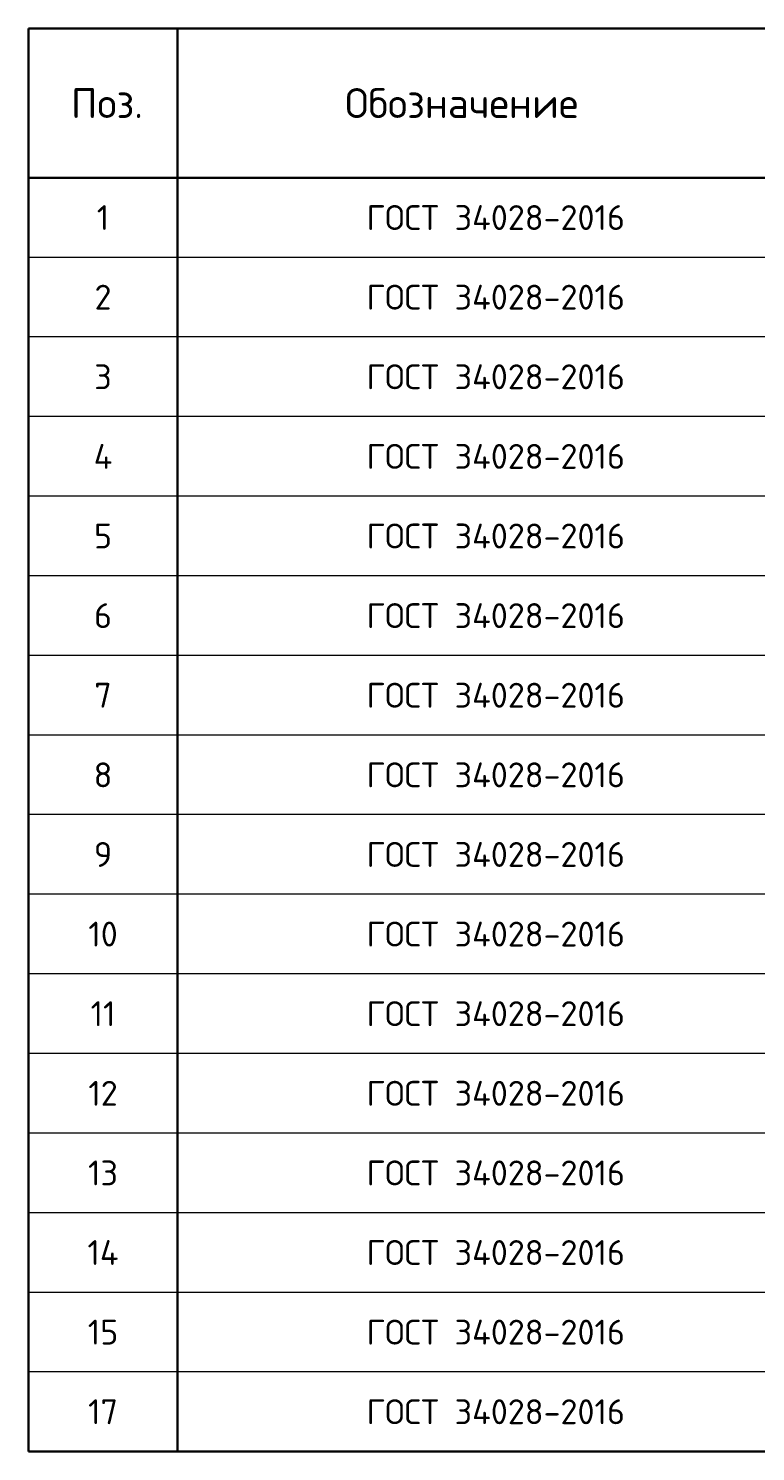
# Model space of a CAD drawing. Header units: millimetres. Extents: x 19591 to 29957, y 54797 to 60130.
# Tile 1 of 7: x 19591 to 21054, y 57017 to 59877. Entities that reach past the tile are written whole.
import ezdxf

# ---------------------------------------------------------------- set-up
doc = ezdxf.new("R2010")
doc.units = ezdxf.units.MM
doc.layers.add('Standard', color=7, linetype='Continuous', lineweight=25)
doc.styles.add('ISOCPEUR', font='ISOCPEUR')

msp = doc.modelspace()

# ---------------------------------------------------------------- linework, layer by layer
at = {"layer": 'Standard', "color": 7, "linetype": 'Continuous', "lineweight": 35, "transparency": 33554687}
for p, q in [((23291.5, 59877.4), (19591.5, 59877.4)), ((19591.5, 59877.4), (19591.5, 59577.4)), ((19891.5, 59877.4), (19891.5, 59577.4)), ((23291.5, 59577.4), (19591.5, 59577.4)), ((19591.5, 59577.4), (19591.5, 59417.4)), ((19891.5, 59577.4), (19891.5, 59417.4)), ((19591.5, 59417.4), (19591.5, 59257.4)), ((19891.5, 59417.4), (19891.5, 59257.4)), ((19591.5, 59257.4), (19591.5, 59097.4)), ((19891.5, 59257.4), (19891.5, 59097.4)), ((19591.5, 59097.4), (19591.5, 58937.4)), ((19891.5, 59097.4), (19891.5, 58937.4)), ((19591.5, 58937.4), (19591.5, 58777.4)), ((19891.5, 58937.4), (19891.5, 58777.4)), ((19591.5, 58777.4), (19591.5, 58617.4)), ((19891.5, 58777.4), (19891.5, 58617.4)), ((19591.5, 58617.4), (19591.5, 58457.4)), ((19891.5, 58617.4), (19891.5, 58457.4)), ((19591.5, 58457.4), (19591.5, 58297.4)), ((19891.5, 58457.4), (19891.5, 58297.4)), ((19591.5, 58297.4), (19591.5, 58137.4)), ((19891.5, 58297.4), (19891.5, 58137.4)), ((19591.5, 58137.4), (19591.5, 57977.4)), ((19891.5, 58137.4), (19891.5, 57977.4)), ((19591.5, 57977.4), (19591.5, 57817.4)), ((19891.5, 57977.4), (19891.5, 57817.4)), ((19591.5, 57817.4), (19591.5, 57657.4)), ((19891.5, 57817.4), (19891.5, 57657.4)), ((19591.5, 57657.4), (19591.5, 57497.4)), ((19891.5, 57657.4), (19891.5, 57497.4)), ((19591.5, 57497.4), (19591.5, 57337.4)), ((19891.5, 57497.4), (19891.5, 57337.4)), ((19591.5, 57337.4), (19591.5, 57177.4)), ((19891.5, 57337.4), (19891.5, 57177.4)), ((19591.5, 57177.4), (19591.5, 57017.4)), ((19891.5, 57177.4), (19891.5, 57017.4)), ((19591.5, 57017.4), (23291.5, 57017.4))]:
    msp.add_line(p, q, dxfattribs=at)
at = {"layer": 'Standard', "color": 7, "linetype": 'Continuous', "lineweight": 13, "transparency": 33554687}
for p, q in [((23291.5, 59417.4), (19591.5, 59417.4)), ((23291.5, 59257.4), (19591.5, 59257.4)), ((23291.5, 59097.4), (19591.5, 59097.4)), ((23291.5, 58937.4), (19591.5, 58937.4)), ((23291.5, 58777.4), (19591.5, 58777.4)), ((23291.5, 58617.4), (19591.5, 58617.4)), ((23291.5, 58457.4), (19591.5, 58457.4)), ((23291.5, 58297.4), (19591.5, 58297.4)), ((23291.5, 58137.4), (19591.5, 58137.4)), ((23291.5, 57977.4), (19591.5, 57977.4)), ((23291.5, 57817.4), (19591.5, 57817.4)), ((23291.5, 57657.4), (19591.5, 57657.4)), ((23291.5, 57497.4), (19591.5, 57497.4)), ((23291.5, 57337.4), (19591.5, 57337.4)), ((23291.5, 57177.4), (19591.5, 57177.4)), ((23291.5, 57017.4), (19591.5, 57017.4))]:
    msp.add_line(p, q, dxfattribs=at)

# ---------------------------------------------------------------- texts
at = {"layer": 'Standard', "color": 7, "linetype": 'Continuous', "lineweight": 35, "transparency": 33554687, "style": 'ISOCPEUR'}
for s, insert, char_height, width, attachment_point in [('\\A1;{\\fISOCPEUR|i0|b0;\\H60.000000;\\W1.000000;\\C7;Поз.}\\P', (19749.5, 59727.4), 12, 174.736, 5), ('\\A1;{\\fISOCPEUR|i0|b0;\\H60.000000;\\W1.000000;\\C7;Обозначение}\\P', (20463, 59727.4), 12, 500.255, 5), ('\\A1;{\\fISOCPEUR|i0|b0;\\H50.000000;\\W1.000000;\\C7;ГОСТ 34028-2016}\\P', (20271.5, 59497.4), 10, 549.083, 4), ('\\A1;{\\fISOCPEUR|i0|b0;\\H50.000000;\\W1.000000;\\C7;1}\\P', (19741.5, 59497.4), 10, 38.889, 5), ('\\A1;{\\fISOCPEUR|i0|b0;\\H50.000000;\\W1.000000;\\C7;ГОСТ 34028-2016}\\P', (20271.5, 59337.4), 10, 549.083, 4), ('\\A1;{\\fISOCPEUR|i0|b0;\\H50.000000;\\W1.000000;\\C7;2}\\P', (19741.5, 59337.4), 10, 54.444, 5), ('\\A1;{\\fISOCPEUR|i0|b0;\\H50.000000;\\W1.000000;\\C7;ГОСТ 34028-2016}\\P', (20271.5, 59177.4), 10, 549.083, 4), ('\\A1;{\\fISOCPEUR|i0|b0;\\H50.000000;\\W1.000000;\\C7;3}\\P', (19741.5, 59177.4), 10, 54.444, 5), ('\\A1;{\\fISOCPEUR|i0|b0;\\H50.000000;\\W1.000000;\\C7;ГОСТ 34028-2016}\\P', (20271.5, 59017.4), 10, 549.083, 4), ('\\A1;{\\fISOCPEUR|i0|b0;\\H50.000000;\\W1.000000;\\C7;4}\\P', (19741.5, 59017.4), 10, 60, 5), ('\\A1;{\\fISOCPEUR|i0|b0;\\H50.000000;\\W1.000000;\\C7;ГОСТ 34028-2016}\\P', (20271.5, 58857.4), 10, 549.083, 4), ('\\A1;{\\fISOCPEUR|i0|b0;\\H50.000000;\\W1.000000;\\C7;5}\\P', (19741.5, 58857.4), 10, 54.444, 5), ('\\A1;{\\fISOCPEUR|i0|b0;\\H50.000000;\\W1.000000;\\C7;ГОСТ 34028-2016}\\P', (20271.5, 58697.4), 10, 549.083, 4), ('\\A1;{\\fISOCPEUR|i0|b0;\\H50.000000;\\W1.000000;\\C7;6}\\P', (19741.5, 58697.4), 10, 54.444, 5), ('\\A1;{\\fISOCPEUR|i0|b0;\\H50.000000;\\W1.000000;\\C7;ГОСТ 34028-2016}\\P', (20271.5, 58537.4), 10, 549.083, 4), ('\\A1;{\\fISOCPEUR|i0|b0;\\H50.000000;\\W1.000000;\\C7;7}\\P', (19741.5, 58537.4), 10, 54.444, 5), ('\\A1;{\\fISOCPEUR|i0|b0;\\H50.000000;\\W1.000000;\\C7;ГОСТ 34028-2016}\\P', (20271.5, 58377.4), 10, 549.083, 4), ('\\A1;{\\fISOCPEUR|i0|b0;\\H50.000000;\\W1.000000;\\C7;8}\\P', (19741.5, 58377.4), 10, 54.444, 5), ('\\A1;{\\fISOCPEUR|i0|b0;\\H50.000000;\\W1.000000;\\C7;ГОСТ 34028-2016}\\P', (20271.5, 58217.4), 10, 549.083, 4), ('\\A1;{\\fISOCPEUR|i0|b0;\\H50.000000;\\W1.000000;\\C7;9}\\P', (19741.5, 58217.4), 10, 54.444, 5), ('\\A1;{\\fISOCPEUR|i0|b0;\\H50.000000;\\W1.000000;\\C7;ГОСТ 34028-2016}\\P', (20271.5, 58057.4), 10, 549.083, 4), ('\\A1;{\\fISOCPEUR|i0|b0;\\H50.000000;\\W1.000000;\\C7;10}\\P', (19741.5, 58057.4), 10, 78.75, 5), ('\\A1;{\\fISOCPEUR|i0|b0;\\H50.000000;\\W1.000000;\\C7;ГОСТ 34028-2016}\\P', (20271.5, 57897.4), 10, 549.083, 4), ('\\A1;{\\fISOCPEUR|i0|b0;\\H50.000000;\\W1.000000;\\C7;11}\\P', (19741.5, 57897.4), 10, 65.625, 5), ('\\A1;{\\fISOCPEUR|i0|b0;\\H50.000000;\\W1.000000;\\C7;ГОСТ 34028-2016}\\P', (20271.5, 57737.4), 10, 549.083, 4), ('\\A1;{\\fISOCPEUR|i0|b0;\\H50.000000;\\W1.000000;\\C7;12}\\P', (19741.5, 57737.4), 10, 78.75, 5), ('\\A1;{\\fISOCPEUR|i0|b0;\\H50.000000;\\W1.000000;\\C7;ГОСТ 34028-2016}\\P', (20271.5, 57577.4), 10, 549.083, 4), ('\\A1;{\\fISOCPEUR|i0|b0;\\H50.000000;\\W1.000000;\\C7;13}\\P', (19741.5, 57577.4), 10, 78.75, 5), ('\\A1;{\\fISOCPEUR|i0|b0;\\H50.000000;\\W1.000000;\\C7;ГОСТ 34028-2016}\\P', (20271.5, 57417.4), 10, 549.083, 4), ('\\A1;{\\fISOCPEUR|i0|b0;\\H50.000000;\\W1.000000;\\C7;14}\\P', (19741.5, 57417.4), 10, 84.118, 5), ('\\A1;{\\fISOCPEUR|i0|b0;\\H50.000000;\\W1.000000;\\C7;ГОСТ 34028-2016}\\P', (20271.5, 57257.4), 10, 549.083, 4), ('\\A1;{\\fISOCPEUR|i0|b0;\\H50.000000;\\W1.000000;\\C7;15}\\P', (19741.5, 57257.4), 10, 78.75, 5), ('\\A1;{\\fISOCPEUR|i0|b0;\\H50.000000;\\W1.000000;\\C7;ГОСТ 34028-2016}\\P', (20271.5, 57097.4), 10, 549.083, 4), ('\\A1;{\\fISOCPEUR|i0|b0;\\H50.000000;\\W1.000000;\\C7;17}\\P', (19741.5, 57097.4), 10, 78.75, 5)]:
    msp.add_mtext(s, dxfattribs=dict(at, insert=insert, char_height=char_height, width=width, attachment_point=attachment_point))

doc.saveas('drawing.dxf')
